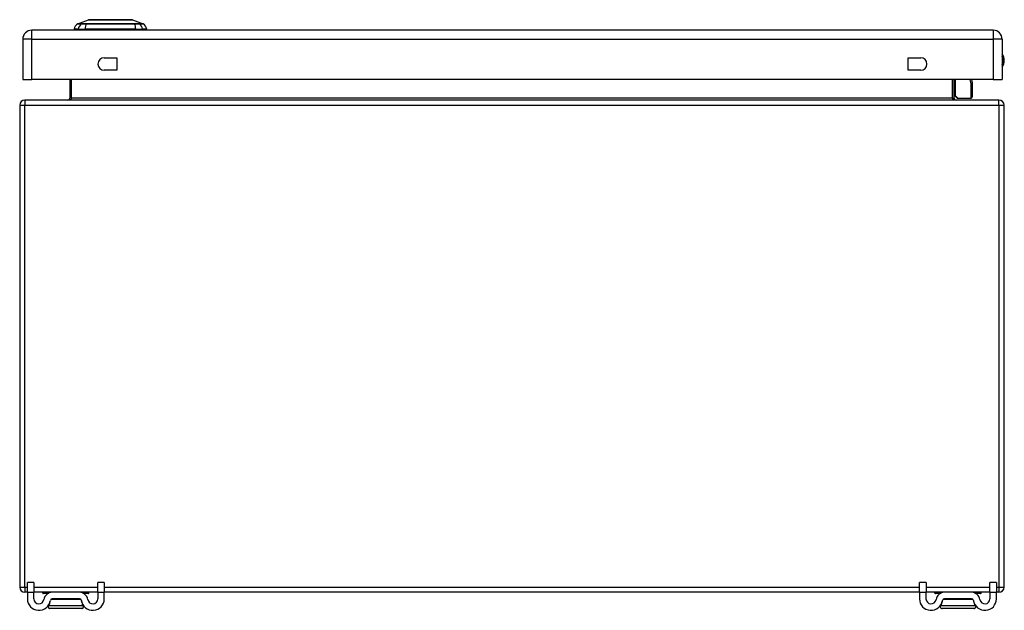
# Model space of a CAD drawing. Header units: inches. Extents: x 7 to 112, y 7 to 76.
# Tile 3 of 9: x 7 to 23, y 67 to 76. Entities that reach past the tile are written whole.
import ezdxf

# ---------------------------------------------------------------- set-up
doc = ezdxf.new("R2010")
doc.units = ezdxf.units.IN
doc.header["$MEASUREMENT"] = 0
doc.layers.add('Visible Edges(ANSI)', color=7, linetype='Continuous', lineweight=25)
doc.layers.add('Visible Tangent Edges(ANSI)', color=7, linetype='Continuous', lineweight=25)

msp = doc.modelspace()

# ---------------------------------------------------------------- linework, layer by layer
at = {"layer": 'Visible Edges(ANSI)'}
for p, q in [((8.415, 76.072), (8.589, 76.14)), ((9.303, 76.14), (9.477, 76.072)), ((23.294, 75.97), (7.668, 75.97)), ((8.424, 75.986), (8.356, 75.986)), ((8.424, 75.986), (8.534, 75.986)), ((9.358, 75.986), (8.534, 75.986)), ((9.358, 75.986), (9.469, 75.986)), ((9.537, 75.986), (9.469, 75.986)), ((7.522, 75.824), (7.522, 75.17)), ((23.44, 75.824), (23.44, 75.17)), ((8.846, 75.521), (9.049, 75.521)), ((9.049, 75.521), (9.049, 75.318)), ((21.913, 75.318), (21.913, 75.521)), ((21.913, 75.521), (22.116, 75.521)), ((9.049, 75.318), (8.846, 75.318)), ((22.116, 75.318), (21.913, 75.318)), ((7.522, 75.17), (7.668, 75.17)), ((23.294, 75.17), (7.668, 75.17)), ((8.285, 75.17), (8.285, 74.866)), ((22.659, 74.866), (22.659, 75.17)), ((22.943, 75.17), (22.954, 75.113)), ((22.954, 75.109), (22.954, 74.885)), ((23.294, 75.17), (23.44, 75.17)), ((22.704, 74.871), (22.664, 74.911)), ((7.472, 74.751), (7.472, 66.919)), ((23.388, 74.835), (7.556, 74.835)), ((22.718, 74.865), (22.934, 74.865)), ((23.472, 66.919), (23.472, 74.751)), ((7.597, 66.837), (7.597, 66.993)), ((7.702, 66.993), (7.597, 66.993)), ((7.702, 66.993), (7.702, 66.837)), ((8.847, 66.993), (8.742, 66.993)), ((8.742, 66.837), (8.742, 66.993)), ((8.847, 66.993), (8.847, 66.837)), ((22.097, 66.837), (22.097, 66.993)), ((22.202, 66.993), (22.097, 66.993)), ((22.202, 66.993), (22.202, 66.837)), ((23.347, 66.993), (23.242, 66.993)), ((23.242, 66.837), (23.242, 66.993)), ((23.347, 66.993), (23.347, 66.837)), ((7.597, 66.835), (7.556, 66.835)), ((7.597, 66.837), (7.597, 66.73)), ((7.702, 66.73), (7.702, 66.837)), ((8.001, 66.835), (7.702, 66.835)), ((7.848, 66.823), (7.848, 66.827)), ((7.93, 66.816), (7.856, 66.816)), ((8.443, 66.835), (8.001, 66.835)), ((8.742, 66.835), (8.443, 66.835)), ((8.588, 66.816), (8.513, 66.816)), ((8.596, 66.823), (8.596, 66.827)), ((8.742, 66.837), (8.742, 66.73)), ((8.847, 66.73), (8.847, 66.837)), ((22.097, 66.835), (8.847, 66.835)), ((22.097, 66.837), (22.097, 66.73)), ((22.202, 66.73), (22.202, 66.837)), ((22.501, 66.835), (22.202, 66.835)), ((22.348, 66.823), (22.348, 66.827)), ((22.43, 66.816), (22.356, 66.816)), ((22.943, 66.835), (22.501, 66.835)), ((23.242, 66.835), (22.943, 66.835)), ((23.088, 66.816), (23.013, 66.816)), ((23.096, 66.823), (23.096, 66.827)), ((23.242, 66.837), (23.242, 66.73)), ((23.347, 66.73), (23.347, 66.837)), ((23.388, 66.835), (23.347, 66.835)), ((7.955, 66.648), (7.953, 66.648)), ((8.481, 66.573), (7.963, 66.573)), ((8.443, 66.73), (8.001, 66.73)), ((8.491, 66.648), (8.488, 66.648)), ((22.455, 66.648), (22.453, 66.648)), ((22.981, 66.573), (22.463, 66.573)), ((22.943, 66.73), (22.501, 66.73)), ((22.991, 66.648), (22.988, 66.648))]:
    msp.add_line(p, q, dxfattribs=at)
at = {"layer": 'Visible Edges(ANSI)', "flags": 128}
for points in [[(9.301, 76.14), (9.301, 76.14), (9.3, 76.14), (9.297, 76.14), (9.294, 76.14), (9.291, 76.14), (9.286, 76.14), (9.281, 76.14), (9.274, 76.14), (9.267, 76.141), (9.259, 76.141), (9.251, 76.141), (9.241, 76.141), (9.231, 76.141), (9.221, 76.141), (9.209, 76.141), (9.197, 76.141), (9.185, 76.141), (9.172, 76.141), (9.158, 76.141), (9.144, 76.141), (9.129, 76.141), (9.114, 76.141), (9.098, 76.141), (9.082, 76.14), (9.066, 76.14), (9.049, 76.14), (9.032, 76.14), (9.015, 76.14), (8.998, 76.14), (8.981, 76.14), (8.964, 76.14), (8.946, 76.14), (8.929, 76.14), (8.911, 76.14), (8.894, 76.14), (8.877, 76.14), (8.86, 76.14), (8.843, 76.14), (8.826, 76.14), (8.81, 76.14), (8.794, 76.141), (8.778, 76.141), (8.763, 76.141), (8.748, 76.141), (8.734, 76.141), (8.72, 76.141), (8.707, 76.141), (8.695, 76.141), (8.683, 76.141), (8.671, 76.141), (8.661, 76.141), (8.651, 76.141), (8.641, 76.141), (8.633, 76.141), (8.625, 76.141), (8.618, 76.14), (8.612, 76.14), (8.606, 76.14), (8.602, 76.14), (8.598, 76.14), (8.595, 76.14), (8.593, 76.14), (8.591, 76.14), (8.591, 76.14)], [(7.938, 66.619), (7.937, 66.617), (7.936, 66.615), (7.935, 66.612), (7.934, 66.61), (7.933, 66.607), (7.933, 66.604), (7.933, 66.602), (7.933, 66.599), (7.934, 66.596), (7.934, 66.594), (7.935, 66.591), (7.936, 66.589), (7.938, 66.586), (7.939, 66.584), (7.941, 66.582), (7.943, 66.58), (7.945, 66.579), (7.947, 66.577), (7.95, 66.576), (7.952, 66.575), (7.955, 66.574), (7.957, 66.573), (7.96, 66.573), (7.963, 66.573)], [(7.955, 66.648), (7.955, 66.646), (7.954, 66.645), (7.953, 66.644), (7.953, 66.643), (7.952, 66.642), (7.952, 66.64), (7.951, 66.639), (7.95, 66.638), (7.95, 66.637), (7.949, 66.636), (7.948, 66.634), (7.948, 66.633), (7.947, 66.632), (7.946, 66.631), (7.945, 66.63), (7.945, 66.629), (7.944, 66.627), (7.943, 66.626), (7.942, 66.625), (7.942, 66.624), (7.941, 66.623), (7.94, 66.622), (7.939, 66.621), (7.938, 66.619)], [(8.481, 66.573), (8.483, 66.573), (8.486, 66.573), (8.489, 66.574), (8.491, 66.575), (8.494, 66.576), (8.496, 66.577), (8.498, 66.579), (8.501, 66.58), (8.502, 66.582), (8.504, 66.584), (8.506, 66.586), (8.507, 66.589), (8.508, 66.591), (8.509, 66.594), (8.51, 66.596), (8.51, 66.599), (8.511, 66.602), (8.51, 66.604), (8.51, 66.607), (8.51, 66.61), (8.509, 66.612), (8.508, 66.615), (8.507, 66.617), (8.505, 66.619)], [(8.505, 66.619), (8.504, 66.621), (8.504, 66.622), (8.503, 66.623), (8.502, 66.624), (8.501, 66.625), (8.5, 66.626), (8.5, 66.627), (8.499, 66.629), (8.498, 66.63), (8.497, 66.631), (8.497, 66.632), (8.496, 66.633), (8.495, 66.634), (8.495, 66.636), (8.494, 66.637), (8.493, 66.638), (8.493, 66.639), (8.492, 66.64), (8.491, 66.642), (8.491, 66.643), (8.49, 66.644), (8.49, 66.645), (8.489, 66.646), (8.488, 66.648)], [(22.438, 66.619), (22.437, 66.617), (22.436, 66.615), (22.435, 66.612), (22.434, 66.61), (22.433, 66.607), (22.433, 66.604), (22.433, 66.602), (22.433, 66.599), (22.434, 66.596), (22.434, 66.594), (22.435, 66.591), (22.436, 66.589), (22.438, 66.586), (22.439, 66.584), (22.441, 66.582), (22.443, 66.58), (22.445, 66.579), (22.447, 66.577), (22.45, 66.576), (22.452, 66.575), (22.455, 66.574), (22.457, 66.573), (22.46, 66.573), (22.463, 66.573)], [(22.455, 66.648), (22.455, 66.646), (22.454, 66.645), (22.453, 66.644), (22.453, 66.643), (22.452, 66.642), (22.452, 66.64), (22.451, 66.639), (22.45, 66.638), (22.45, 66.637), (22.449, 66.636), (22.448, 66.634), (22.448, 66.633), (22.447, 66.632), (22.446, 66.631), (22.445, 66.63), (22.445, 66.629), (22.444, 66.627), (22.443, 66.626), (22.442, 66.625), (22.442, 66.624), (22.441, 66.623), (22.44, 66.622), (22.439, 66.621), (22.438, 66.619)], [(22.981, 66.573), (22.983, 66.573), (22.986, 66.573), (22.989, 66.574), (22.991, 66.575), (22.994, 66.576), (22.996, 66.577), (22.998, 66.579), (23.001, 66.58), (23.002, 66.582), (23.004, 66.584), (23.006, 66.586), (23.007, 66.589), (23.008, 66.591), (23.009, 66.594), (23.01, 66.596), (23.01, 66.599), (23.011, 66.602), (23.01, 66.604), (23.01, 66.607), (23.01, 66.61), (23.009, 66.612), (23.008, 66.615), (23.007, 66.617), (23.005, 66.619)], [(23.005, 66.619), (23.004, 66.621), (23.004, 66.622), (23.003, 66.623), (23.002, 66.624), (23.001, 66.625), (23, 66.626), (23, 66.627), (22.999, 66.629), (22.998, 66.63), (22.997, 66.631), (22.997, 66.632), (22.996, 66.633), (22.995, 66.634), (22.995, 66.636), (22.994, 66.637), (22.993, 66.638), (22.993, 66.639), (22.992, 66.64), (22.991, 66.642), (22.991, 66.643), (22.99, 66.644), (22.99, 66.645), (22.989, 66.646), (22.988, 66.648)]]:
    msp.add_lwpolyline(points, dxfattribs=at)
at = {"layer": 'Visible Edges(ANSI)'}
for centre, radius, start, end in [((8.473, 75.969), 0.118, 119.7291, 172.0587), ((8.419, 76.063), 0.00984, 111.2505, 119.7291), ((8.591, 76.135), 0.00492, 90.2088, 111.2505), ((9.301, 76.135), 0.00492, 68.7495, 89.7912), ((9.473, 76.063), 0.00984, 60.2709, 68.7495), ((9.42, 75.969), 0.118, 7.9413, 60.2709), ((7.668, 75.824), 0.146, 90, 180), ((8.415, 75.993), 0.0394, 191.537, 216.8699), ((9.478, 75.993), 0.0394, 323.1301, 348.463), ((23.294, 75.824), 0.146, 0, 90), ((23.287, 75.478), 0.187, 324.6864, 35.3136), ((8.846, 75.42), 0.102, 90, 270), ((22.116, 75.42), 0.102, 270, 90), ((22.934, 75.109), 0.0197, 0, 10.9409), ((22.678, 74.925), 0.0197, 180, 225), ((7.556, 74.751), 0.084, 90, 180), ((8.254, 74.866), 0.031, 270, 0), ((22.69, 74.866), 0.031, 180, 270), ((22.718, 74.885), 0.0197, 225, 270), ((22.934, 74.885), 0.0197, 270, 0), ((23.388, 74.751), 0.084, 0, 90), ((7.556, 66.919), 0.084, 180, 270), ((23.388, 66.919), 0.084, 270, 0), ((7.856, 66.827), 0.00787, 90, 180), ((7.856, 66.823), 0.00787, 180, 270), ((8.001, 66.699), 0.136, 90, 171.8436), ((8.443, 66.699), 0.136, 8.1564, 90), ((8.588, 66.827), 0.00787, 0, 90), ((8.588, 66.823), 0.00787, 270, 0), ((22.356, 66.827), 0.00787, 90, 180), ((22.356, 66.823), 0.00787, 180, 270), ((22.501, 66.699), 0.136, 90, 171.8436), ((22.943, 66.699), 0.136, 8.1564, 90), ((23.088, 66.827), 0.00787, 0, 90), ((23.088, 66.823), 0.00787, 270, 0), ((7.784, 66.73), 0.188, 180, 351.8436), ((7.784, 66.73), 0.0825, 180, 351.8436), ((7.78, 66.73), 0.192, 334.4877, 352.4645), ((8.001, 66.699), 0.031, 90, 171.8436), ((8.443, 66.699), 0.031, 8.1564, 90), ((8.664, 66.73), 0.192, 187.5355, 205.5123), ((8.659, 66.73), 0.188, 188.1564, 0), ((8.659, 66.73), 0.0825, 188.1564, 0), ((22.284, 66.73), 0.188, 180, 351.8436), ((22.284, 66.73), 0.0825, 180, 351.8436), ((22.28, 66.73), 0.192, 334.4877, 352.4645), ((22.501, 66.699), 0.031, 90, 171.8436), ((22.943, 66.699), 0.031, 8.1564, 90), ((23.164, 66.73), 0.192, 187.5355, 205.5123), ((23.159, 66.73), 0.188, 188.1564, 0), ((23.159, 66.73), 0.0825, 188.1564, 0)]:
    msp.add_arc(centre, radius, start, end, dxfattribs=at)
at = {"layer": 'Visible Tangent Edges(ANSI)'}
for p, q in [((8.415, 76.072), (8.589, 76.14)), ((8.481, 76.072), (8.48, 76.072)), ((8.554, 76.072), (8.554, 76.072)), ((9.339, 76.072), (9.338, 76.072)), ((9.412, 76.072), (9.412, 76.072)), ((7.668, 75.824), (7.668, 75.97)), ((23.294, 75.97), (23.294, 75.824)), ((7.668, 75.824), (7.522, 75.824)), ((7.668, 75.17), (7.668, 75.824)), ((7.668, 75.824), (23.294, 75.824)), ((23.294, 75.824), (23.294, 75.17)), ((23.44, 75.824), (23.294, 75.824)), ((8.316, 74.866), (8.316, 75.17)), ((22.628, 75.17), (22.628, 74.866)), ((22.678, 75.17), (22.678, 74.907)), ((22.934, 75.099), (22.921, 75.17)), ((22.934, 74.865), (22.934, 75.099)), ((22.678, 74.907), (22.718, 74.865)), ((7.472, 74.751), (7.556, 74.751)), ((7.556, 74.835), (7.556, 74.751)), ((7.556, 74.751), (23.388, 74.751)), ((7.556, 66.919), (7.556, 74.751)), ((8.316, 74.866), (8.285, 74.866)), ((22.628, 74.866), (8.316, 74.866)), ((22.628, 74.866), (22.659, 74.866)), ((23.388, 74.751), (23.388, 74.835)), ((23.388, 74.751), (23.472, 74.751)), ((23.388, 74.751), (23.388, 66.919)), ((7.472, 66.919), (7.556, 66.919)), ((7.556, 66.919), (7.556, 66.835)), ((7.556, 66.919), (7.597, 66.919)), ((7.702, 66.919), (8.742, 66.919)), ((8.847, 66.919), (22.097, 66.919)), ((22.202, 66.919), (23.242, 66.919)), ((23.347, 66.919), (23.388, 66.919)), ((23.388, 66.919), (23.388, 66.835)), ((23.388, 66.919), (23.472, 66.919)), ((7.597, 66.837), (7.702, 66.837)), ((7.955, 66.827), (7.848, 66.827)), ((7.848, 66.823), (7.945, 66.823)), ((8.596, 66.827), (8.489, 66.827)), ((8.498, 66.823), (8.596, 66.823)), ((8.742, 66.837), (8.847, 66.837)), ((22.097, 66.837), (22.202, 66.837)), ((22.455, 66.827), (22.348, 66.827)), ((22.348, 66.823), (22.445, 66.823)), ((23.096, 66.827), (22.989, 66.827)), ((22.998, 66.823), (23.096, 66.823)), ((23.242, 66.837), (23.347, 66.837)), ((7.938, 66.619), (8.505, 66.619)), ((8.469, 66.716), (7.974, 66.716)), ((22.438, 66.619), (23.005, 66.619)), ((22.969, 66.716), (22.474, 66.716))]:
    msp.add_line(p, q, dxfattribs=at)
at = {"layer": 'Visible Tangent Edges(ANSI)', "flags": 128}
for points in [[(8.414, 76.072), (8.414, 76.072), (8.414, 76.072), (8.415, 76.072), (8.416, 76.072), (8.417, 76.072), (8.418, 76.072), (8.42, 76.072), (8.421, 76.072), (8.423, 76.072), (8.425, 76.072), (8.428, 76.072), (8.43, 76.072), (8.433, 76.072), (8.436, 76.072), (8.439, 76.072), (8.443, 76.072), (8.447, 76.072), (8.45, 76.072), (8.455, 76.072), (8.459, 76.072), (8.464, 76.072), (8.468, 76.072), (8.473, 76.072), (8.479, 76.072)], [(8.48, 76.072), (8.475, 76.072), (8.47, 76.072), (8.465, 76.072), (8.461, 76.072), (8.456, 76.072), (8.452, 76.072), (8.448, 76.072), (8.445, 76.072), (8.441, 76.072), (8.438, 76.072), (8.435, 76.072), (8.432, 76.072), (8.429, 76.072), (8.427, 76.072), (8.425, 76.072), (8.423, 76.072), (8.421, 76.072), (8.419, 76.072), (8.418, 76.072), (8.417, 76.072), (8.416, 76.072), (8.416, 76.072), (8.415, 76.072), (8.415, 76.072)], [(8.479, 76.072), (8.48, 76.072), (8.482, 76.072), (8.484, 76.071), (8.486, 76.071), (8.488, 76.071), (8.49, 76.071), (8.493, 76.071), (8.495, 76.071), (8.498, 76.071), (8.501, 76.071), (8.504, 76.071), (8.507, 76.071), (8.51, 76.071), (8.514, 76.071), (8.517, 76.071), (8.521, 76.071), (8.525, 76.071), (8.528, 76.071), (8.532, 76.071), (8.536, 76.071), (8.54, 76.071), (8.545, 76.072), (8.549, 76.072), (8.553, 76.072)], [(8.554, 76.072), (8.55, 76.072), (8.545, 76.072), (8.541, 76.072), (8.537, 76.072), (8.533, 76.072), (8.53, 76.072), (8.526, 76.072), (8.522, 76.072), (8.519, 76.072), (8.515, 76.072), (8.512, 76.072), (8.509, 76.072), (8.506, 76.072), (8.503, 76.072), (8.5, 76.072), (8.497, 76.072), (8.495, 76.072), (8.492, 76.072), (8.49, 76.072), (8.488, 76.072), (8.486, 76.072), (8.484, 76.072), (8.482, 76.072), (8.481, 76.072)], [(8.553, 76.072), (8.585, 76.072), (8.617, 76.072), (8.649, 76.072), (8.682, 76.072), (8.714, 76.072), (8.747, 76.072), (8.78, 76.072), (8.814, 76.072), (8.847, 76.072), (8.88, 76.072), (8.914, 76.072), (8.947, 76.072), (8.98, 76.072), (9.013, 76.072), (9.047, 76.072), (9.08, 76.072), (9.113, 76.072), (9.146, 76.072), (9.179, 76.072), (9.211, 76.072), (9.244, 76.072), (9.276, 76.072), (9.308, 76.072), (9.339, 76.072)], [(9.338, 76.072), (9.307, 76.072), (9.275, 76.072), (9.243, 76.072), (9.21, 76.072), (9.178, 76.072), (9.145, 76.072), (9.112, 76.072), (9.08, 76.072), (9.046, 76.072), (9.013, 76.072), (8.98, 76.072), (8.947, 76.072), (8.914, 76.072), (8.88, 76.072), (8.847, 76.072), (8.814, 76.072), (8.781, 76.072), (8.748, 76.072), (8.715, 76.072), (8.682, 76.072), (8.65, 76.072), (8.618, 76.072), (8.586, 76.072), (8.554, 76.072)], [(8.589, 76.14), (8.589, 76.14), (8.59, 76.14), (8.591, 76.14), (8.592, 76.14), (8.593, 76.14), (8.595, 76.14), (8.597, 76.14), (8.599, 76.14), (8.601, 76.14), (8.604, 76.14), (8.607, 76.14), (8.611, 76.14), (8.614, 76.14), (8.618, 76.14), (8.622, 76.14), (8.627, 76.14), (8.631, 76.14), (8.636, 76.14), (8.642, 76.14), (8.647, 76.14), (8.653, 76.14), (8.659, 76.14), (8.665, 76.14), (8.672, 76.14)], [(8.672, 76.14), (8.673, 76.14), (8.675, 76.14), (8.677, 76.14), (8.679, 76.14), (8.681, 76.14), (8.682, 76.14), (8.684, 76.14), (8.686, 76.14), (8.688, 76.14), (8.69, 76.14), (8.692, 76.14), (8.694, 76.14), (8.696, 76.14), (8.698, 76.14), (8.7, 76.14), (8.702, 76.14), (8.704, 76.14), (8.706, 76.14), (8.708, 76.14), (8.71, 76.14), (8.712, 76.14), (8.714, 76.14), (8.716, 76.14), (8.719, 76.14)], [(8.719, 76.14), (8.735, 76.14), (8.752, 76.14), (8.769, 76.14), (8.787, 76.14), (8.806, 76.14), (8.825, 76.14), (8.845, 76.14), (8.865, 76.14), (8.885, 76.14), (8.905, 76.14), (8.926, 76.14), (8.946, 76.14), (8.967, 76.14), (8.987, 76.14), (9.008, 76.14), (9.028, 76.14), (9.048, 76.14), (9.067, 76.14), (9.087, 76.14), (9.105, 76.14), (9.123, 76.14), (9.141, 76.14), (9.158, 76.14), (9.174, 76.14)], [(9.174, 76.14), (9.176, 76.14), (9.178, 76.14), (9.18, 76.14), (9.182, 76.14), (9.184, 76.14), (9.186, 76.14), (9.188, 76.14), (9.19, 76.14), (9.192, 76.14), (9.194, 76.14), (9.196, 76.14), (9.198, 76.14), (9.2, 76.14), (9.202, 76.14), (9.204, 76.14), (9.206, 76.14), (9.208, 76.14), (9.21, 76.14), (9.212, 76.14), (9.214, 76.14), (9.215, 76.14), (9.217, 76.14), (9.219, 76.14), (9.221, 76.14)], [(9.221, 76.14), (9.227, 76.14), (9.233, 76.14), (9.239, 76.14), (9.245, 76.14), (9.251, 76.14), (9.256, 76.14), (9.261, 76.14), (9.266, 76.14), (9.27, 76.14), (9.274, 76.14), (9.278, 76.14), (9.282, 76.14), (9.285, 76.14), (9.288, 76.14), (9.291, 76.14), (9.294, 76.14), (9.296, 76.14), (9.298, 76.14), (9.299, 76.14), (9.301, 76.14), (9.302, 76.14), (9.302, 76.14), (9.303, 76.14), (9.303, 76.14)], [(9.412, 76.072), (9.41, 76.072), (9.408, 76.072), (9.407, 76.072), (9.405, 76.072), (9.402, 76.072), (9.4, 76.072), (9.398, 76.072), (9.395, 76.072), (9.392, 76.072), (9.39, 76.072), (9.387, 76.072), (9.384, 76.072), (9.38, 76.072), (9.377, 76.072), (9.374, 76.072), (9.37, 76.072), (9.366, 76.072), (9.363, 76.072), (9.359, 76.072), (9.355, 76.072), (9.351, 76.072), (9.347, 76.072), (9.343, 76.072), (9.339, 76.072)], [(9.339, 76.072), (9.344, 76.072), (9.348, 76.072), (9.352, 76.071), (9.356, 76.071), (9.36, 76.071), (9.364, 76.071), (9.368, 76.071), (9.371, 76.071), (9.375, 76.071), (9.379, 76.071), (9.382, 76.071), (9.385, 76.071), (9.388, 76.071), (9.391, 76.071), (9.394, 76.071), (9.397, 76.071), (9.4, 76.071), (9.402, 76.071), (9.404, 76.071), (9.407, 76.071), (9.409, 76.071), (9.411, 76.072), (9.412, 76.072), (9.414, 76.072)], [(9.477, 76.072), (9.477, 76.072), (9.477, 76.072), (9.476, 76.072), (9.475, 76.072), (9.474, 76.072), (9.473, 76.072), (9.471, 76.072), (9.47, 76.072), (9.468, 76.072), (9.466, 76.072), (9.463, 76.072), (9.461, 76.072), (9.458, 76.072), (9.455, 76.072), (9.451, 76.072), (9.448, 76.072), (9.444, 76.072), (9.44, 76.072), (9.436, 76.072), (9.432, 76.072), (9.427, 76.072), (9.422, 76.072), (9.417, 76.072), (9.412, 76.072)], [(9.414, 76.072), (9.419, 76.072), (9.424, 76.072), (9.429, 76.072), (9.433, 76.072), (9.438, 76.072), (9.442, 76.072), (9.446, 76.072), (9.449, 76.072), (9.453, 76.072), (9.456, 76.072), (9.459, 76.072), (9.462, 76.072), (9.465, 76.072), (9.467, 76.072), (9.469, 76.072), (9.471, 76.072), (9.473, 76.072), (9.474, 76.072), (9.475, 76.072), (9.477, 76.072), (9.477, 76.072), (9.478, 76.072), (9.478, 76.072), (9.478, 76.072)]]:
    msp.add_lwpolyline(points, dxfattribs=at)
at = {"layer": 'Visible Tangent Edges(ANSI)'}
for centre, radius, start, end in [((8.591, 76.135), 0.00492, 90.2088, 111.2505), ((23.287, 75.478), 0.168, 335.7439, 24.2561)]:
    msp.add_arc(centre, radius, start, end, dxfattribs=at)
for centre, major_axis, ratio, start_param, end_param in [((8.534, 75.969), (0, 0.118), 0.946806, 0.522838, 1.432195), ((8.483, 76.063), (0.00009, 0.00984), 0.948405, 0.290838, 0.531485), ((8.572, 75.969), (0, 0.118), 0.321806, 0.522838, 1.432195), ((8.555, 76.063), (-0.00003, 0.00984), 0.317047, 0.281217, 0.521863), ((9.338, 76.063), (0.00003, 0.00984), 0.317047, 5.761322, 6.001968), ((9.32, 75.969), (0, 0.118), 0.321806, 4.850991, 5.760348), ((9.409, 76.063), (-0.00009, 0.00984), 0.948405, 5.751701, 5.992347), ((9.358, 75.969), (0, -0.118), 0.946806, 1.709398, 2.618755), ((22.934, 75.109), (0.0193, 0.0037), 0.526442, 4.610972, 6.283185), ((22.934, 75.109), (0.0197, 0), 0.533433, 4.712389, 6.283185), ((22.678, 74.925), (-0.0197, 0), 0.91745, 0, 1.570796), ((22.678, 74.925), (-0.0139, -0.0139), 0.852462, 0, 0.864875), ((8.254, 74.866), (0.062, 0), 0.5, 4.712389, 6.283185), ((22.69, 74.866), (-0.062, 0), 0.5, 0, 1.570796)]:
    msp.add_ellipse(centre, major_axis=major_axis, ratio=ratio, start_param=start_param, end_param=end_param, dxfattribs=at)

doc.saveas('drawing.dxf')
